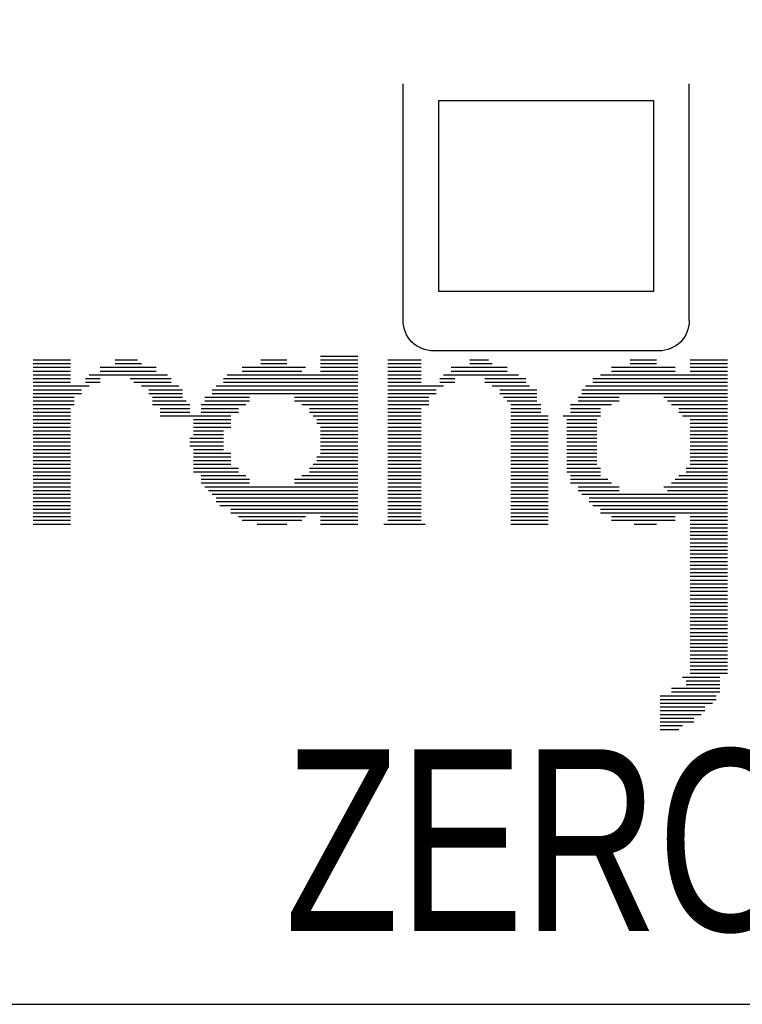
# Model space of a CAD drawing. Extents: x -53.1 to 28.6, y -15.5 to 32.9.
# Tile 4 of 10: x -18.4 to -15.4, y -3.9 to 0.2. Entities that reach past the tile are written whole.
import ezdxf

# ---------------------------------------------------------------- set-up
doc = ezdxf.new("R2010")
doc.units = 0
for name, color, linetype in [('BG_OUTLINE', 254, 'CONTINUOUS'), ('BG_SILKSCREEN_TOP', 3, 'CONTINUOUS'), ('PG_SILKSCREEN_TOP', 6, 'CONTINUOUS'), ('PIN_TOP', 80, 'CONTINUOUS')]:
    doc.layers.add(name, color=color, linetype=linetype)

msp = doc.modelspace()

# ---------------------------------------------------------------- linework, layer by layer
at = {"layer": 'BG_OUTLINE'}
msp.add_lwpolyline([(-42.343832, -3.940302), (18.592292, -3.940302, 0.414214), (20.624292, -1.908302), (20.624292, 24.027638, 0.414214), (18.592292, 26.059638), (-42.343832, 26.059638, 0.414214), (-44.375832, 24.027638), (-44.375832, -1.908302, 0.414214), (-42.343832, -3.940302)], format="xyb", dxfattribs=at)
at = {"layer": 'BG_SILKSCREEN_TOP'}
for points in [[(-17.179036, -1.224534), (-17.022572, -1.224534)], [(-18.382996, -1.240028), (-18.226786, -1.240028)], [(-18.382996, -1.255776), (-18.226786, -1.255776)], [(-18.382996, -1.27127), (-18.226786, -1.27127)], [(-18.101564, -1.27127), (-17.867122, -1.27127)], [(-18.03908, -1.240028), (-17.945354, -1.240028)], [(-18.03908, -1.255776), (-17.929606, -1.255776)], [(-17.507458, -1.27127), (-17.24152, -1.27127)], [(-17.429226, -1.240028), (-17.319752, -1.240028)], [(-17.429226, -1.255776), (-17.319752, -1.255776)], [(-17.179036, -1.240028), (-17.022572, -1.240028)], [(-17.179036, -1.255776), (-17.022572, -1.255776)], [(-17.179036, -1.27127), (-17.022572, -1.27127)], [(-16.897604, -1.240028), (-16.756888, -1.240028)], [(-16.897604, -1.255776), (-16.756888, -1.255776)], [(-16.897604, -1.27127), (-16.756888, -1.27127)], [(-16.631666, -1.27127), (-16.397224, -1.27127)], [(-16.553434, -1.240028), (-16.475456, -1.240028)], [(-16.553434, -1.255776), (-16.459708, -1.255776)], [(-15.959328, -1.27127), (-15.693644, -1.27127)], [(-15.88135, -1.240028), (-15.771622, -1.240028)], [(-15.88135, -1.255776), (-15.771622, -1.255776)], [(-15.630906, -1.240028), (-15.474442, -1.240028)], [(-15.630906, -1.255776), (-15.474442, -1.255776)], [(-15.630906, -1.27127), (-15.474442, -1.27127)], [(-18.382996, -1.286764), (-18.226786, -1.286764)], [(-18.382996, -1.302766), (-18.226786, -1.302766)], [(-18.382996, -1.31826), (-18.226786, -1.31826)], [(-18.164048, -1.31826), (-18.101564, -1.31826)], [(-18.148554, -1.302766), (-17.820132, -1.302766)], [(-18.101564, -1.286764), (-17.867122, -1.286764)], [(-17.976596, -1.31826), (-17.804384, -1.31826)], [(-17.58569, -1.31826), (-17.022572, -1.31826)], [(-17.569942, -1.302766), (-17.022572, -1.302766)], [(-17.507458, -1.286764), (-17.257268, -1.286764)], [(-17.179036, -1.286764), (-17.022572, -1.286764)], [(-16.897604, -1.286764), (-16.756888, -1.286764)], [(-16.897604, -1.302766), (-16.756888, -1.302766)], [(-16.897604, -1.31826), (-16.756888, -1.31826)], [(-16.678656, -1.31826), (-16.616172, -1.31826)], [(-16.663162, -1.302766), (-16.350234, -1.302766)], [(-16.631666, -1.286764), (-16.397224, -1.286764)], [(-16.49095, -1.31826), (-16.318992, -1.31826)], [(-16.03756, -1.31826), (-15.474442, -1.31826)], [(-16.006318, -1.302766), (-15.474442, -1.302766)], [(-15.959328, -1.286764), (-15.693644, -1.286764)], [(-15.630906, -1.286764), (-15.474442, -1.286764)], [(-18.382996, -1.334008), (-18.226786, -1.334008)], [(-18.382996, -1.349502), (-18.148554, -1.349502)], [(-18.164048, -1.334008), (-18.101564, -1.334008)], [(-17.960848, -1.334008), (-17.804384, -1.334008)], [(-17.929606, -1.349502), (-17.773142, -1.349502)], [(-17.616678, -1.349502), (-17.022572, -1.349502)], [(-17.58569, -1.334008), (-17.022572, -1.334008)], [(-16.897604, -1.334008), (-16.756888, -1.334008)], [(-16.897604, -1.349502), (-16.663162, -1.349502)], [(-16.678656, -1.334008), (-16.616172, -1.334008)], [(-16.49095, -1.334008), (-16.318992, -1.334008)], [(-16.459708, -1.349502), (-16.303244, -1.349502)], [(-16.068802, -1.349502), (-15.474442, -1.349502)], [(-16.03756, -1.334008), (-15.474442, -1.334008)], [(-18.382996, -1.364996), (-18.179796, -1.364996)], [(-18.382996, -1.380744), (-18.179796, -1.380744)], [(-18.382996, -1.396492), (-18.211038, -1.396492)], [(-17.898364, -1.364996), (-17.757648, -1.364996)], [(-17.898364, -1.380744), (-17.757648, -1.380744)], [(-17.882616, -1.396492), (-17.757648, -1.396492)], [(-17.663922, -1.396492), (-17.476216, -1.396492)], [(-17.632426, -1.364996), (-17.022572, -1.364996)], [(-17.632426, -1.380744), (-17.022572, -1.380744)], [(-17.28851, -1.396492), (-17.022572, -1.396492)], [(-16.897604, -1.364996), (-16.694404, -1.364996)], [(-16.897604, -1.380744), (-16.694404, -1.380744)], [(-16.897604, -1.396492), (-16.725392, -1.396492)], [(-16.428466, -1.364996), (-16.272256, -1.364996)], [(-16.428466, -1.380744), (-16.272256, -1.380744)], [(-16.412718, -1.396492), (-16.272256, -1.396492)], [(-16.100044, -1.396492), (-15.928086, -1.396492)], [(-16.08455, -1.364996), (-15.474442, -1.364996)], [(-16.08455, -1.380744), (-15.474442, -1.380744)], [(-15.74038, -1.396492), (-15.474442, -1.396492)], [(-18.382996, -1.41224), (-18.211038, -1.41224)], [(-18.382996, -1.427734), (-18.211038, -1.427734)], [(-18.382996, -1.443228), (-18.226786, -1.443228)], [(-17.882616, -1.41224), (-17.742154, -1.41224)], [(-17.882616, -1.427734), (-17.726152, -1.427734)], [(-17.851374, -1.443228), (-17.726152, -1.443228)], [(-17.679416, -1.427734), (-17.49171, -1.427734)], [(-17.679416, -1.443228), (-17.522952, -1.443228)], [(-17.663922, -1.41224), (-17.476216, -1.41224)], [(-17.28851, -1.41224), (-17.022572, -1.41224)], [(-17.257268, -1.427734), (-17.022572, -1.427734)], [(-17.225772, -1.443228), (-17.022572, -1.443228)], [(-16.897604, -1.41224), (-16.725392, -1.41224)], [(-16.897604, -1.427734), (-16.725392, -1.427734)], [(-16.897604, -1.443228), (-16.756888, -1.443228)], [(-16.397224, -1.41224), (-16.272256, -1.41224)], [(-16.381476, -1.427734), (-16.256254, -1.427734)], [(-16.381476, -1.443228), (-16.256254, -1.443228)], [(-16.131286, -1.427734), (-15.959328, -1.427734)], [(-16.131286, -1.443228), (-16.006318, -1.443228)], [(-16.100044, -1.41224), (-15.928086, -1.41224)], [(-15.724886, -1.41224), (-15.474442, -1.41224)], [(-15.709138, -1.427734), (-15.474442, -1.427734)], [(-15.677896, -1.443228), (-15.474442, -1.443228)], [(-18.382996, -1.458976), (-18.226786, -1.458976)], [(-18.382996, -1.47447), (-18.226786, -1.47447)], [(-17.851374, -1.458976), (-17.726152, -1.458976)], [(-17.851374, -1.47447), (-17.554448, -1.47447)], [(-17.679416, -1.458976), (-17.522952, -1.458976)], [(-17.225772, -1.458976), (-17.022572, -1.458976)], [(-17.210278, -1.47447), (-17.022572, -1.47447)], [(-16.897604, -1.458976), (-16.756888, -1.458976)], [(-16.897604, -1.47447), (-16.756888, -1.47447)], [(-16.381476, -1.458976), (-16.256254, -1.458976)], [(-16.381476, -1.47447), (-16.225012, -1.47447)], [(-16.162528, -1.47447), (-16.006318, -1.47447)], [(-16.131286, -1.458976), (-16.006318, -1.458976)], [(-15.677896, -1.458976), (-15.474442, -1.458976)], [(-15.662148, -1.47447), (-15.474442, -1.47447)], [(-18.382996, -1.490218), (-18.226786, -1.490218)], [(-18.382996, -1.505966), (-18.226786, -1.505966)], [(-18.382996, -1.52146), (-18.226786, -1.52146)], [(-17.710658, -1.490218), (-17.554448, -1.490218)], [(-17.710658, -1.505966), (-17.554448, -1.505966)], [(-17.710658, -1.52146), (-17.554448, -1.52146)], [(-17.19453, -1.490218), (-17.022572, -1.490218)], [(-17.19453, -1.505966), (-17.022572, -1.505966)], [(-17.179036, -1.52146), (-17.022572, -1.52146)], [(-16.897604, -1.490218), (-16.756888, -1.490218)], [(-16.897604, -1.505966), (-16.756888, -1.505966)], [(-16.897604, -1.52146), (-16.756888, -1.52146)], [(-16.381476, -1.490218), (-16.225012, -1.490218)], [(-16.381476, -1.505966), (-16.225012, -1.505966)], [(-16.381476, -1.52146), (-16.225012, -1.52146)], [(-16.14678, -1.490218), (-16.021812, -1.490218)], [(-16.14678, -1.505966), (-16.021812, -1.505966)], [(-16.14678, -1.52146), (-16.021812, -1.52146)], [(-15.630906, -1.490218), (-15.474442, -1.490218)], [(-15.630906, -1.505966), (-15.474442, -1.505966)], [(-15.630906, -1.52146), (-15.474442, -1.52146)], [(-18.382996, -1.537208), (-18.226786, -1.537208)], [(-18.382996, -1.552702), (-18.226786, -1.552702)], [(-17.710658, -1.537208), (-17.58569, -1.537208)], [(-17.710658, -1.552702), (-17.58569, -1.552702)], [(-17.179036, -1.537208), (-17.022572, -1.537208)], [(-17.179036, -1.552702), (-17.022572, -1.552702)], [(-16.897604, -1.537208), (-16.756888, -1.537208)], [(-16.897604, -1.552702), (-16.756888, -1.552702)], [(-16.381476, -1.537208), (-16.225012, -1.537208)], [(-16.381476, -1.552702), (-16.225012, -1.552702)], [(-16.14678, -1.537208), (-16.021812, -1.537208)], [(-16.14678, -1.552702), (-16.021812, -1.552702)], [(-15.630906, -1.537208), (-15.474442, -1.537208)], [(-15.630906, -1.552702), (-15.474442, -1.552702)], [(-18.382996, -1.56845), (-18.226786, -1.56845)], [(-18.382996, -1.583944), (-18.226786, -1.583944)], [(-18.382996, -1.599692), (-18.226786, -1.599692)], [(-17.726152, -1.56845), (-17.58569, -1.56845)], [(-17.726152, -1.583944), (-17.58569, -1.583944)], [(-17.726152, -1.599692), (-17.58569, -1.599692)], [(-17.179036, -1.56845), (-17.022572, -1.56845)], [(-17.179036, -1.583944), (-17.022572, -1.583944)], [(-17.179036, -1.599692), (-17.022572, -1.599692)], [(-16.897604, -1.56845), (-16.756888, -1.56845)], [(-16.897604, -1.583944), (-16.756888, -1.583944)], [(-16.897604, -1.599692), (-16.756888, -1.599692)], [(-16.381476, -1.56845), (-16.225012, -1.56845)], [(-16.381476, -1.583944), (-16.225012, -1.583944)], [(-16.381476, -1.599692), (-16.225012, -1.599692)], [(-16.14678, -1.56845), (-16.021812, -1.56845)], [(-16.14678, -1.583944), (-16.021812, -1.583944)], [(-16.14678, -1.599692), (-16.021812, -1.599692)], [(-15.630906, -1.56845), (-15.474442, -1.56845)], [(-15.630906, -1.583944), (-15.474442, -1.583944)], [(-15.630906, -1.599692), (-15.474442, -1.599692)], [(-18.382996, -1.61544), (-18.226786, -1.61544)], [(-18.382996, -1.630934), (-18.226786, -1.630934)], [(-18.382996, -1.646682), (-18.226786, -1.646682)], [(-17.710658, -1.61544), (-17.58569, -1.61544)], [(-17.710658, -1.630934), (-17.554448, -1.630934)], [(-17.710658, -1.646682), (-17.554448, -1.646682)], [(-17.19453, -1.646682), (-17.022572, -1.646682)], [(-17.179036, -1.61544), (-17.022572, -1.61544)], [(-17.179036, -1.630934), (-17.022572, -1.630934)], [(-16.897604, -1.61544), (-16.756888, -1.61544)], [(-16.897604, -1.630934), (-16.756888, -1.630934)], [(-16.897604, -1.646682), (-16.756888, -1.646682)], [(-16.381476, -1.61544), (-16.225012, -1.61544)], [(-16.381476, -1.630934), (-16.225012, -1.630934)], [(-16.381476, -1.646682), (-16.225012, -1.646682)], [(-16.14678, -1.61544), (-16.021812, -1.61544)], [(-16.14678, -1.630934), (-16.021812, -1.630934)], [(-16.14678, -1.646682), (-16.021812, -1.646682)], [(-15.630906, -1.61544), (-15.474442, -1.61544)], [(-15.630906, -1.630934), (-15.474442, -1.630934)], [(-15.630906, -1.646682), (-15.474442, -1.646682)], [(-18.382996, -1.662176), (-18.226786, -1.662176)], [(-18.382996, -1.67767), (-18.226786, -1.67767)], [(-17.710658, -1.662176), (-17.554448, -1.662176)], [(-17.710658, -1.67767), (-17.554448, -1.67767)], [(-17.210278, -1.67767), (-17.022572, -1.67767)], [(-17.19453, -1.662176), (-17.022572, -1.662176)], [(-16.897604, -1.662176), (-16.756888, -1.662176)], [(-16.897604, -1.67767), (-16.756888, -1.67767)], [(-16.381476, -1.662176), (-16.225012, -1.662176)], [(-16.381476, -1.67767), (-16.225012, -1.67767)], [(-16.14678, -1.662176), (-16.021812, -1.662176)], [(-16.14678, -1.67767), (-16.021812, -1.67767)], [(-15.630906, -1.662176), (-15.474442, -1.662176)], [(-15.630906, -1.67767), (-15.474442, -1.67767)], [(-18.382996, -1.693672), (-18.226786, -1.693672)], [(-18.382996, -1.709166), (-18.226786, -1.709166)], [(-18.382996, -1.724914), (-18.226786, -1.724914)], [(-17.710658, -1.693672), (-17.522952, -1.693672)], [(-17.710658, -1.709166), (-17.522952, -1.709166)], [(-17.679416, -1.724914), (-17.49171, -1.724914)], [(-17.257268, -1.724914), (-17.022572, -1.724914)], [(-17.225772, -1.693672), (-17.022572, -1.693672)], [(-17.225772, -1.709166), (-17.022572, -1.709166)], [(-16.897604, -1.693672), (-16.756888, -1.693672)], [(-16.897604, -1.709166), (-16.756888, -1.709166)], [(-16.897604, -1.724914), (-16.756888, -1.724914)], [(-16.381476, -1.693672), (-16.225012, -1.693672)], [(-16.381476, -1.709166), (-16.225012, -1.709166)], [(-16.381476, -1.724914), (-16.225012, -1.724914)], [(-16.14678, -1.693672), (-16.006318, -1.693672)], [(-16.14678, -1.709166), (-16.006318, -1.709166)], [(-16.131286, -1.724914), (-16.006318, -1.724914)], [(-15.677896, -1.724914), (-15.474442, -1.724914)], [(-15.646654, -1.693672), (-15.474442, -1.693672)], [(-15.646654, -1.709166), (-15.474442, -1.709166)], [(-18.382996, -1.740408), (-18.226786, -1.740408)], [(-18.382996, -1.755902), (-18.226786, -1.755902)], [(-18.382996, -1.77165), (-18.226786, -1.77165)], [(-17.679416, -1.740408), (-17.476216, -1.740408)], [(-17.679416, -1.755902), (-17.476216, -1.755902)], [(-17.663922, -1.77165), (-17.022572, -1.77165)], [(-17.28851, -1.740408), (-17.022572, -1.740408)], [(-17.28851, -1.755902), (-17.022572, -1.755902)], [(-16.897604, -1.740408), (-16.756888, -1.740408)], [(-16.897604, -1.755902), (-16.756888, -1.755902)], [(-16.897604, -1.77165), (-16.756888, -1.77165)], [(-16.381476, -1.740408), (-16.225012, -1.740408)], [(-16.381476, -1.755902), (-16.225012, -1.755902)], [(-16.381476, -1.77165), (-16.225012, -1.77165)], [(-16.131286, -1.740408), (-15.975076, -1.740408)], [(-16.131286, -1.755902), (-15.959328, -1.755902)], [(-16.100044, -1.77165), (-15.928086, -1.77165)], [(-15.74038, -1.77165), (-15.474442, -1.77165)], [(-15.709138, -1.755902), (-15.474442, -1.755902)], [(-15.693644, -1.740408), (-15.474442, -1.740408)], [(-18.382996, -1.787398), (-18.226786, -1.787398)], [(-18.382996, -1.803146), (-18.226786, -1.803146)], [(-17.648174, -1.787398), (-17.022572, -1.787398)], [(-17.632426, -1.803146), (-17.022572, -1.803146)], [(-16.897604, -1.787398), (-16.756888, -1.787398)], [(-16.897604, -1.803146), (-16.756888, -1.803146)], [(-16.381476, -1.787398), (-16.225012, -1.787398)], [(-16.381476, -1.803146), (-16.225012, -1.803146)], [(-16.100044, -1.787398), (-15.928086, -1.787398)], [(-16.08455, -1.803146), (-15.474442, -1.803146)], [(-15.724886, -1.787398), (-15.474442, -1.787398)], [(-18.382996, -1.81864), (-18.226786, -1.81864)], [(-18.382996, -1.834134), (-18.226786, -1.834134)], [(-18.382996, -1.849882), (-18.226786, -1.849882)], [(-17.616678, -1.81864), (-17.022572, -1.81864)], [(-17.616678, -1.834134), (-17.022572, -1.834134)], [(-17.601184, -1.849882), (-17.022572, -1.849882)], [(-16.897604, -1.81864), (-16.756888, -1.81864)], [(-16.897604, -1.834134), (-16.756888, -1.834134)], [(-16.897604, -1.849882), (-16.756888, -1.849882)], [(-16.381476, -1.81864), (-16.225012, -1.81864)], [(-16.381476, -1.834134), (-16.225012, -1.834134)], [(-16.381476, -1.849882), (-16.225012, -1.849882)], [(-16.053054, -1.81864), (-15.474442, -1.81864)], [(-16.053054, -1.834134), (-15.474442, -1.834134)], [(-16.03756, -1.849882), (-15.474442, -1.849882)], [(-18.382996, -1.865376), (-18.226786, -1.865376)], [(-18.382996, -1.881124), (-18.226786, -1.881124)], [(-18.382996, -1.896872), (-18.226786, -1.896872)], [(-17.554448, -1.865376), (-17.022572, -1.865376)], [(-17.554448, -1.881124), (-17.022572, -1.881124)], [(-17.522952, -1.896872), (-17.24152, -1.896872)], [(-17.179036, -1.896872), (-17.022572, -1.896872)], [(-16.897604, -1.865376), (-16.756888, -1.865376)], [(-16.897604, -1.881124), (-16.756888, -1.881124)], [(-16.897604, -1.896872), (-16.756888, -1.896872)], [(-16.381476, -1.865376), (-16.225012, -1.865376)], [(-16.381476, -1.881124), (-16.225012, -1.881124)], [(-16.381476, -1.896872), (-16.225012, -1.896872)], [(-16.006318, -1.865376), (-15.474442, -1.865376)], [(-16.006318, -1.881124), (-15.474442, -1.881124)], [(-15.959328, -1.896872), (-15.693644, -1.896872)], [(-15.630906, -1.896872), (-15.474442, -1.896872)], [(-18.382996, -1.912366), (-18.226786, -1.912366)], [(-18.382996, -1.928114), (-18.226786, -1.928114)], [(-17.507458, -1.912366), (-17.257268, -1.912366)], [(-17.444974, -1.928114), (-17.319752, -1.928114)], [(-17.179036, -1.912366), (-17.022572, -1.912366)], [(-17.179036, -1.928114), (-17.022572, -1.928114)], [(-16.913098, -1.928114), (-16.74114, -1.928114)], [(-16.897604, -1.912366), (-16.756888, -1.912366)], [(-16.381476, -1.912366), (-16.225012, -1.912366)], [(-16.381476, -1.928114), (-16.225012, -1.928114)], [(-15.959328, -1.912366), (-15.693644, -1.912366)], [(-15.865348, -1.928114), (-15.771622, -1.928114)], [(-15.630906, -1.912366), (-15.474442, -1.912366)], [(-15.630906, -1.928114), (-15.474442, -1.928114)], [(-15.630906, -1.943608), (-15.474442, -1.943608)], [(-15.630906, -1.959356), (-15.474442, -1.959356)], [(-15.630906, -1.97485), (-15.474442, -1.97485)], [(-15.630906, -1.990598), (-15.474442, -1.990598)], [(-15.630906, -2.006346), (-15.474442, -2.006346)], [(-15.630906, -2.02184), (-15.474442, -2.02184)], [(-15.630906, -2.037588), (-15.474442, -2.037588)], [(-15.630906, -2.053082), (-15.474442, -2.053082)], [(-15.630906, -2.06883), (-15.474442, -2.06883)], [(-15.630906, -2.084578), (-15.474442, -2.084578)], [(-15.630906, -2.100072), (-15.474442, -2.100072)], [(-15.630906, -2.11582), (-15.474442, -2.11582)], [(-15.630906, -2.131314), (-15.474442, -2.131314)], [(-15.630906, -2.147062), (-15.474442, -2.147062)], [(-15.630906, -2.162556), (-15.474442, -2.162556)], [(-15.630906, -2.178304), (-15.474442, -2.178304)], [(-15.630906, -2.194052), (-15.474442, -2.194052)], [(-15.630906, -2.209546), (-15.474442, -2.209546)], [(-15.630906, -2.225294), (-15.474442, -2.225294)], [(-15.630906, -2.240788), (-15.474442, -2.240788)], [(-15.630906, -2.256282), (-15.474442, -2.256282)], [(-15.630906, -2.27203), (-15.474442, -2.27203)], [(-15.630906, -2.287778), (-15.474442, -2.287778)], [(-15.630906, -2.303526), (-15.474442, -2.303526)], [(-15.630906, -2.31902), (-15.474442, -2.31902)], [(-15.630906, -2.334514), (-15.474442, -2.334514)], [(-15.630906, -2.350262), (-15.474442, -2.350262)], [(-15.630906, -2.365756), (-15.474442, -2.365756)], [(-15.630906, -2.381758), (-15.474442, -2.381758)], [(-15.630906, -2.397252), (-15.474442, -2.397252)], [(-15.630906, -2.412746), (-15.474442, -2.412746)], [(-15.630906, -2.428494), (-15.474442, -2.428494)], [(-15.630906, -2.443988), (-15.474442, -2.443988)], [(-15.630906, -2.459736), (-15.474442, -2.459736)], [(-15.630906, -2.475484), (-15.474442, -2.475484)], [(-15.630906, -2.490978), (-15.474442, -2.490978)], [(-15.630906, -2.506726), (-15.474442, -2.506726)], [(-15.630906, -2.52222), (-15.474442, -2.52222)], [(-15.630906, -2.537968), (-15.474442, -2.537968)], [(-15.630906, -2.553462), (-15.474442, -2.553462)], [(-15.662148, -2.56921), (-15.505938, -2.56921)], [(-15.646654, -2.584958), (-15.505938, -2.584958)], [(-15.709138, -2.6162), (-15.505938, -2.6162)], [(-15.709138, -2.631694), (-15.505938, -2.631694)], [(-15.646654, -2.600452), (-15.505938, -2.600452)], [(-15.755874, -2.647188), (-15.521432, -2.647188)], [(-15.755874, -2.662936), (-15.521432, -2.662936)], [(-15.755874, -2.678684), (-15.53718, -2.678684)], [(-15.755874, -2.694432), (-15.568422, -2.694432)], [(-15.755874, -2.709926), (-15.568422, -2.709926)], [(-15.755874, -2.72542), (-15.58417, -2.72542)], [(-15.755874, -2.741168), (-15.615412, -2.741168)], [(-15.755874, -2.756662), (-15.615412, -2.756662)], [(-15.755874, -2.772664), (-15.662148, -2.772664)], [(-15.755874, -2.788158), (-15.677896, -2.788158)]]:
    msp.add_lwpolyline(points, dxfattribs=at)
at = {"layer": 'PG_SILKSCREEN_TOP'}
for points in [[(-16.833088, -1.075436), (-16.833088, -0.082804)], [(-15.634208, -1.075436), (-15.634208, -0.082804)], [(-15.761208, -1.202436), (-16.706088, -1.202436)]]:
    msp.add_lwpolyline(points, dxfattribs=at)
for points in [[(-16.706088, -1.202436, -0.414214), (-16.833088, -1.075436)], [(-15.634208, -1.075436, -0.414214), (-15.761208, -1.202436)]]:
    msp.add_lwpolyline(points, format="xyb", dxfattribs=at)
at = {"layer": 'PIN_TOP'}
msp.add_lwpolyline([(-16.683609, -0.15367), (-15.783687, -0.15367), (-15.783687, -0.95377), (-16.683609, -0.95377)], close=True, dxfattribs=at)

# ---------------------------------------------------------------- texts
at = {"layer": 'BG_SILKSCREEN_TOP', "width": 0.766667}
msp.add_text('ZERO 2W V1.1.1', height=0.762, dxfattribs=at).set_placement((-17.327626, -3.633724))

doc.saveas('drawing.dxf')
